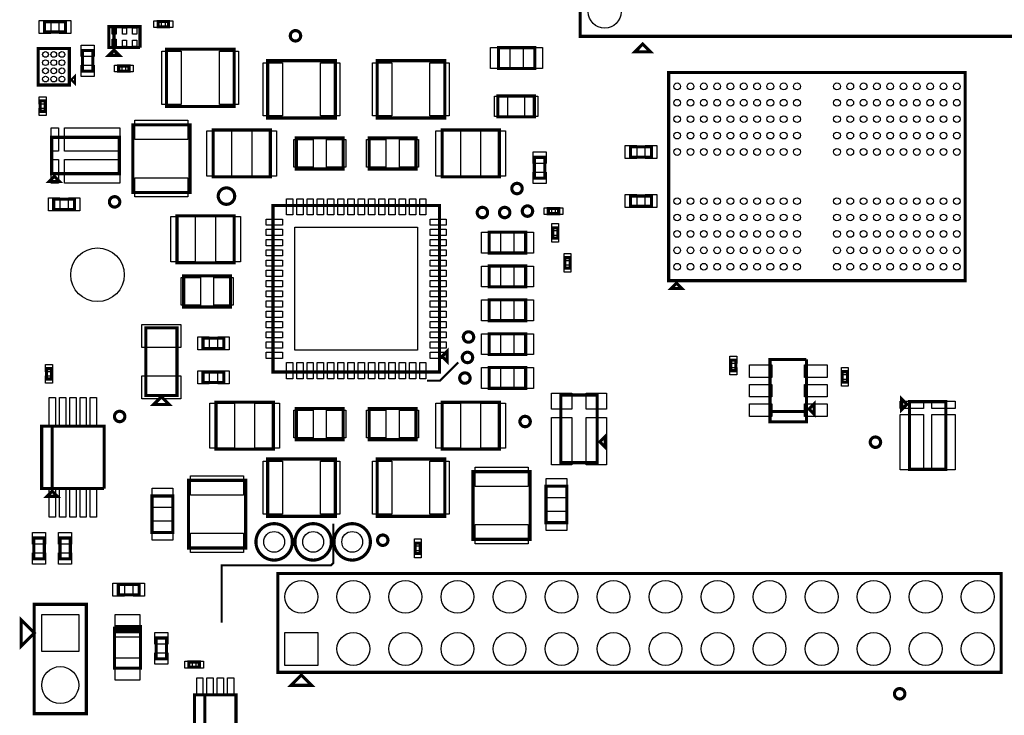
# Model space of a CAD drawing. Extents: x -96 to 3516, y -152 to 6424.
# Tile 5 of 9: x 22 to 1914, y 2122 to 3458. Entities that reach past the tile are written whole.
import ezdxf

# ---------------------------------------------------------------- set-up
doc = ezdxf.new("R2010")
doc.units = 0
for name, color, linetype in [('BG_TASY', 231, 'CONTINUOUS'), ('PG_ASSEMBLY_TOP', 120, 'CONTINUOUS'), ('PIN_TOP', 140, 'CONTINUOUS')]:
    doc.layers.add(name, color=color, linetype=linetype)

msp = doc.modelspace()

# ---------------------------------------------------------------- linework, layer by layer
at = {"layer": 'BG_TASY', "const_width": 4}
for points in [[(865, 2800), (830, 2765), (805, 2765)], [(410, 2300), (410, 2410), (620, 2410), (625, 2415), (625, 2490)]]:
    msp.add_lwpolyline(points, dxfattribs=at)
at = {"layer": 'PG_ASSEMBLY_TOP', "const_width": 6}
for points in [[(2009.34, 3426.3), (2009.34, 4336.3), (1099.34, 4336.3), (1099.34, 3426.3), (2009.34, 3426.3)], [(69.84, 3434.45), (109.84, 3434.45), (109.84, 3454.45), (69.84, 3454.45), (69.84, 3434.45)], [(253.29, 3404.71), (253.29, 3444.71), (193.29, 3444.71), (193.29, 3404.71), (203.29, 3404.71), (203.29, 3444.71)], [(203.29, 3444.71), (203.29, 3404.71), (253.29, 3404.71)], [(308.1, 3454.54), (288.1, 3454.54), (288.1, 3444.54), (308.1, 3444.54), (308.1, 3454.54)], [(942.1, 3364.54), (1012.1, 3364.54), (1012.1, 3404.54), (942.1, 3404.54), (942.1, 3364.54)], [(1219.34, 3411.3), (1204.34, 3396.3), (1234.34, 3396.3), (1219.34, 3411.3)], [(117.36, 3402.79), (57.36, 3402.79), (57.36, 3332.79), (117.36, 3332.79), (117.36, 3402.79)], [(162.75, 3359.21), (162.75, 3399.21), (142.75, 3399.21), (142.75, 3359.21), (162.75, 3359.21)], [(203.29, 3399.71), (193.29, 3389.71), (213.29, 3389.71), (203.29, 3399.71)], [(434.1, 3291.54), (304.1, 3291.54), (304.1, 3401.54), (434.1, 3401.54), (434.1, 3291.54)], [(232.18, 3369.32), (212.18, 3369.32), (212.18, 3359.32), (232.18, 3359.32), (232.18, 3369.32)], [(498.66, 3379.38), (628.66, 3379.38), (628.66, 3269.38), (498.66, 3269.38), (498.66, 3379.38)], [(838.9, 3269.38), (708.9, 3269.38), (708.9, 3379.38), (838.9, 3379.38), (838.9, 3269.38)], [(122.36, 3342.79), (127.36, 3337.79), (127.36, 3347.79), (122.36, 3342.79)], [(1839.34, 2956.89), (1839.34, 3356.89), (1269.34, 3356.89), (1269.34, 2956.89), (1839.34, 2956.89)], [(941.1, 3271.54), (1011.1, 3271.54), (1011.1, 3311.54), (941.1, 3311.54), (941.1, 3271.54)], [(61.18, 3302.15), (61.18, 3282.15), (71.18, 3282.15), (71.18, 3302.15), (61.18, 3302.15)], [(239.38, 3126.34), (239.38, 3256.34), (349.38, 3256.34), (349.38, 3126.34), (239.38, 3126.34)], [(503.78, 3246.38), (393.78, 3246.38), (393.78, 3156.38), (503.78, 3156.38), (503.78, 3246.38)], [(833.78, 3156.38), (943.78, 3156.38), (943.78, 3246.38), (833.78, 3246.38), (833.78, 3156.38)], [(213.51, 3162.34), (213.51, 3232.34), (83.51, 3232.34), (83.51, 3162.34), (213.51, 3162.34)], [(553.78, 3171.38), (643.78, 3171.38), (643.78, 3231.38), (553.78, 3231.38), (553.78, 3171.38)], [(783.78, 3231.38), (693.78, 3231.38), (693.78, 3171.38), (783.78, 3171.38), (783.78, 3231.38)], [(1196.1, 3194.13), (1236.1, 3194.13), (1236.1, 3214.13), (1196.1, 3214.13), (1196.1, 3194.13)], [(1031.1, 3153.83), (1031.1, 3193.83), (1011.1, 3193.83), (1011.1, 3153.83), (1031.1, 3153.83)], [(88.51, 3157.34), (78.51, 3147.34), (98.51, 3147.34), (88.51, 3157.34)], [(1196.1, 3099.65), (1236.1, 3099.65), (1236.1, 3119.65), (1196.1, 3119.65), (1196.1, 3099.65)], [(87.38, 3093.34), (127.38, 3093.34), (127.38, 3113.34), (87.38, 3113.34), (87.38, 3093.34)], [(828.78, 2781.38), (508.78, 2781.38), (508.78, 3101.38), (828.78, 3101.38), (828.78, 2781.38)], [(1057.92, 3095.49), (1037.92, 3095.49), (1037.92, 3085.49), (1057.92, 3085.49), (1057.92, 3095.49)], [(434.38, 3081.34), (324.38, 3081.34), (324.38, 2991.34), (434.38, 2991.34), (434.38, 3081.34)], [(924.38, 3009.96), (994.38, 3009.96), (994.38, 3049.96), (924.38, 3049.96), (924.38, 3009.96)], [(1046.3, 3058.57), (1046.3, 3038.57), (1056.3, 3038.57), (1056.3, 3058.57), (1046.3, 3058.57)], [(1079.8, 2981.04), (1079.8, 3001.04), (1069.8, 3001.04), (1069.8, 2981.04), (1079.8, 2981.04)], [(924.38, 2944.96), (994.38, 2944.96), (994.38, 2984.96), (924.38, 2984.96), (924.38, 2944.96)], [(427.2, 2966.38), (337.2, 2966.38), (337.2, 2906.38), (427.2, 2906.38), (427.2, 2966.38)], [(1284.34, 2951.89), (1274.34, 2941.89), (1294.34, 2941.89), (1284.34, 2951.89)], [(924.38, 2879.96), (994.38, 2879.96), (994.38, 2919.96), (924.38, 2919.96), (924.38, 2879.96)], [(324.38, 2736.34), (324.38, 2866.34), (264.38, 2866.34), (264.38, 2736.34), (324.38, 2736.34)], [(924.38, 2814.96), (994.38, 2814.96), (994.38, 2854.96), (924.38, 2854.96), (924.38, 2814.96)], [(374.38, 2826.34), (414.38, 2826.34), (414.38, 2846.34), (374.38, 2846.34), (374.38, 2826.34)], [(843.78, 2801.38), (843.78, 2821.38), (833.78, 2811.38), (843.78, 2801.38)], [(1388.54, 2804.02), (1388.54, 2784.02), (1398.54, 2784.02), (1398.54, 2804.02), (1388.54, 2804.02)], [(1463.99, 2705.6), (1533.99, 2705.6), (1533.99, 2685.6), (1463.99, 2685.6), (1463.99, 2805.6), (1533.99, 2805.6)], [(1533.99, 2805.6), (1533.99, 2705.6), (1463.99, 2705.6)], [(73.38, 2787.94), (73.38, 2767.94), (83.38, 2767.94), (83.38, 2787.94), (73.38, 2787.94)], [(374.38, 2761.34), (414.38, 2761.34), (414.38, 2781.34), (374.38, 2781.34), (374.38, 2761.34)], [(924.38, 2749.96), (994.38, 2749.96), (994.38, 2789.96), (924.38, 2789.96), (924.38, 2749.96)], [(1602.94, 2781.98), (1602.94, 2761.98), (1612.94, 2761.98), (1612.94, 2781.98), (1602.94, 2781.98)], [(279.38, 2718.84), (309.38, 2718.84), (294.38, 2733.84), (279.38, 2718.84)], [(509.38, 2723.34), (399.38, 2723.34), (399.38, 2633.34), (509.38, 2633.34), (509.38, 2723.34)], [(833.78, 2633.34), (943.78, 2633.34), (943.78, 2723.34), (833.78, 2723.34), (833.78, 2633.34)], [(1132.05, 2737.36), (1062.05, 2737.36), (1062.05, 2607.36), (1132.05, 2607.36), (1132.05, 2737.36)], [(1538.99, 2710.6), (1548.99, 2700.6), (1548.99, 2720.6), (1538.99, 2710.6)], [(1727.1, 2719.41), (1717.1, 2729.41), (1717.1, 2709.41), (1727.1, 2719.41)], [(1732.1, 2594.41), (1802.1, 2594.41), (1802.1, 2724.41), (1732.1, 2724.41), (1732.1, 2594.41)], [(553.78, 2651.38), (643.78, 2651.38), (643.78, 2711.38), (553.78, 2711.38), (553.78, 2651.38)], [(783.78, 2711.38), (693.78, 2711.38), (693.78, 2651.38), (783.78, 2651.38), (783.78, 2711.38)], [(184.32, 2557.55), (184.32, 2677.55), (64.32, 2677.55), (64.32, 2557.55), (84.32, 2557.55), (84.32, 2677.55)], [(84.32, 2677.55), (84.32, 2557.55), (184.32, 2557.55)], [(1137.05, 2647.36), (1147.05, 2637.36), (1147.05, 2657.36), (1137.05, 2647.36)], [(498.66, 2614.25), (628.66, 2614.25), (628.66, 2504.25), (498.66, 2504.25), (498.66, 2614.25)], [(838.9, 2504.25), (708.9, 2504.25), (708.9, 2614.25), (838.9, 2614.25), (838.9, 2504.25)], [(1003.2, 2590.04), (1003.2, 2460.04), (893.2, 2460.04), (893.2, 2590.04), (1003.2, 2590.04)], [(456.38, 2573.34), (456.38, 2443.34), (346.38, 2443.34), (346.38, 2573.34), (456.38, 2573.34)], [(74.32, 2542.55), (94.32, 2542.55), (84.32, 2552.55), (74.32, 2542.55)], [(1033.58, 2562.04), (1033.58, 2492.04), (1073.58, 2492.04), (1073.58, 2562.04), (1033.58, 2562.04)], [(276.38, 2543.34), (276.38, 2473.34), (316.38, 2473.34), (316.38, 2543.34), (276.38, 2543.34)], [(49.38, 2462.61), (49.38, 2422.61), (69.38, 2422.61), (69.38, 2462.61), (49.38, 2462.61)], [(99.38, 2462.61), (99.38, 2422.61), (119.38, 2422.61), (119.38, 2462.61), (99.38, 2462.61)], [(782.05, 2452.69), (782.05, 2432.69), (792.05, 2432.69), (792.05, 2452.69), (782.05, 2452.69)], [(1908.26, 2394.47), (518.26, 2394.47), (518.26, 2204.47), (1908.26, 2204.47), (1908.26, 2394.47)], [(251.6, 2373.54), (211.6, 2373.54), (211.6, 2353.54), (251.6, 2353.54), (251.6, 2373.54)], [(150, 2125.05), (150, 2335.05), (50, 2335.05), (50, 2125.05), (150, 2125.05)], [(50, 2280.05), (25, 2255.05), (25, 2305.05), (50, 2280.05)], [(204.1, 2292.54), (204.1, 2212.54), (254.1, 2212.54), (254.1, 2287.54)], [(254.1, 2287.54), (254.1, 2282.54), (204.1, 2282.54), (204.1, 2287.54), (254.1, 2287.54), (254.1, 2292.54), (204.1, 2292.54)], [(304.1, 2230.49), (304.1, 2270.49), (284.1, 2270.49), (284.1, 2230.49), (304.1, 2230.49)], [(367.22, 2224.34), (347.22, 2224.34), (347.22, 2214.34), (367.22, 2214.34), (367.22, 2224.34)], [(563.26, 2199.47), (583.26, 2179.47), (543.26, 2179.47), (563.26, 2199.47)], [(437.77, 2071.26), (437.77, 2161.26), (357.77, 2161.26), (357.77, 2071.26), (377.77, 2071.26), (377.77, 2161.26)], [(377.77, 2161.26), (377.77, 2071.26), (437.77, 2071.26)]]:
    msp.add_lwpolyline(points, dxfattribs=at)
for points in [[(562.04, 3427.27, 1), (542.04, 3427.27, 1), (562.04, 3427.27)], [(987.8, 3133.88, 1), (967.8, 3133.88, 1), (987.8, 3133.88)], [(435.19, 3119.34, 1), (403.57, 3119.34, 1), (435.19, 3119.34)], [(214.42, 3108.27, 1), (194.42, 3108.27, 1), (214.42, 3108.27)], [(1007.9, 3090.49, 1), (987.9, 3090.49, 1), (1007.9, 3090.49)], [(921.28, 3087.82, 1), (901.28, 3087.82, 1), (921.28, 3087.82)], [(964.1, 3087.82, 1), (944.1, 3087.82, 1), (964.1, 3087.82)], [(894.6, 2848.64, 1), (874.6, 2848.64, 1), (894.6, 2848.64)], [(892.6, 2809.39, 1), (872.6, 2809.39, 1), (892.6, 2809.39)], [(887.65, 2769.79, 1), (867.65, 2769.79, 1), (887.65, 2769.79)], [(224.15, 2696.04, 1), (204.15, 2696.04, 1), (224.15, 2696.04)], [(1003.38, 2686.34, 1), (983.38, 2686.34, 1), (1003.38, 2686.34)], [(1676.66, 2646.61, 1), (1656.66, 2646.61, 1), (1676.66, 2646.61)], [(546.05, 2455.14, 1), (476.05, 2455.14, 1), (546.05, 2455.14)], [(621.05, 2455.14, 1), (551.05, 2455.14, 1), (621.05, 2455.14)], [(696.05, 2455.14, 1), (626.05, 2455.14, 1), (696.05, 2455.14)], [(729.82, 2458.33, 1), (709.82, 2458.33, 1), (729.82, 2458.33)], [(1723.26, 2163.34, 1), (1703.26, 2163.34, 1), (1723.26, 2163.34)]]:
    msp.add_lwpolyline(points, format="xyb", dxfattribs=at)
at = {"layer": 'PIN_TOP'}
for points in [[(59.55, 3431.95), (59.55, 3456.95), (81.55, 3456.95), (81.55, 3431.95)], [(98.13, 3431.95), (98.13, 3456.95), (120.13, 3456.95), (120.13, 3431.95)], [(294.08, 3456.04), (294.08, 3443.04), (280.08, 3443.04), (280.08, 3456.04)], [(316.12, 3456.04), (316.12, 3443.04), (302.12, 3443.04), (302.12, 3456.04)], [(207.61, 3430.52), (199.61, 3430.52), (199.61, 3442.52), (207.61, 3442.52)], [(227.29, 3430.52), (219.29, 3430.52), (219.29, 3442.52), (227.29, 3442.52)], [(246.97, 3430.52), (238.97, 3430.52), (238.97, 3442.52), (246.97, 3442.52)], [(165.25, 3387.5), (140.25, 3387.5), (140.25, 3409.5), (165.25, 3409.5)], [(207.61, 3406.88), (199.61, 3406.88), (199.61, 3420.88), (207.61, 3420.88)], [(227.29, 3406.9), (219.29, 3406.9), (219.29, 3418.9), (227.29, 3418.9)], [(246.97, 3406.9), (238.97, 3406.9), (238.97, 3418.9), (246.97, 3418.9)], [(332.48, 3397.54), (332.48, 3295.54), (295.48, 3295.54), (295.48, 3397.54)], [(442.72, 3397.54), (442.72, 3295.54), (405.72, 3295.54), (405.72, 3397.54)], [(927.1, 3364.54), (927.1, 3404.54), (964.1, 3404.54), (964.1, 3364.54)], [(990.1, 3364.54), (990.1, 3404.54), (1027.1, 3404.54), (1027.1, 3364.54)], [(165.25, 3348.92), (140.25, 3348.92), (140.25, 3370.92), (165.25, 3370.92)], [(218.16, 3370.82), (218.16, 3357.82), (204.16, 3357.82), (204.16, 3370.82)], [(240.2, 3370.82), (240.2, 3357.82), (226.2, 3357.82), (226.2, 3370.82)], [(490.04, 3273.38), (490.04, 3375.38), (527.04, 3375.38), (527.04, 3273.38)], [(600.28, 3273.38), (600.28, 3375.38), (637.28, 3375.38), (637.28, 3273.38)], [(737.28, 3375.38), (737.28, 3273.38), (700.28, 3273.38), (700.28, 3375.38)], [(847.52, 3375.38), (847.52, 3273.38), (810.52, 3273.38), (810.52, 3375.38)], [(59.68, 3310.17), (72.68, 3310.17), (72.68, 3296.17), (59.68, 3296.17)], [(934.47, 3272.04), (934.47, 3311.04), (959.47, 3311.04), (959.47, 3272.04)], [(992.73, 3272.04), (992.73, 3311.04), (1017.73, 3311.04), (1017.73, 3272.04)], [(59.68, 3288.13), (72.68, 3288.13), (72.68, 3274.13), (59.68, 3274.13)], [(345.38, 3227.96), (243.38, 3227.96), (243.38, 3264.96), (345.38, 3264.96)], [(96.45, 3205.35), (82.45, 3205.35), (82.45, 3250.35), (96.45, 3250.35)], [(214.31, 3205.35), (108.31, 3205.35), (108.31, 3250.35), (214.31, 3250.35)], [(428.97, 3244.88), (428.97, 3157.88), (381.97, 3157.88), (381.97, 3244.88)], [(515.59, 3244.88), (515.59, 3157.88), (468.59, 3157.88), (468.59, 3244.88)], [(821.97, 3157.88), (821.97, 3244.88), (868.97, 3244.88), (868.97, 3157.88)], [(908.59, 3157.88), (908.59, 3244.88), (955.59, 3244.88), (955.59, 3157.88)], [(548.78, 3174.88), (548.78, 3227.88), (585.78, 3227.88), (585.78, 3174.88)], [(611.78, 3174.88), (611.78, 3227.88), (648.78, 3227.88), (648.78, 3174.88)], [(725.78, 3227.88), (725.78, 3174.88), (688.78, 3174.88), (688.78, 3227.88)], [(788.78, 3227.88), (788.78, 3174.88), (751.78, 3174.88), (751.78, 3227.88)], [(1033.6, 3182.12), (1008.6, 3182.12), (1008.6, 3204.12), (1033.6, 3204.12)], [(1185.81, 3191.63), (1185.81, 3216.63), (1207.81, 3216.63), (1207.81, 3191.63)], [(1224.39, 3191.63), (1224.39, 3216.63), (1246.39, 3216.63), (1246.39, 3191.63)], [(96.45, 3144.33), (82.45, 3144.33), (82.45, 3189.33), (96.45, 3189.33)], [(214.31, 3144.33), (108.31, 3144.33), (108.31, 3189.33), (214.31, 3189.33)], [(1033.6, 3143.54), (1008.6, 3143.54), (1008.6, 3165.54), (1033.6, 3165.54)], [(345.38, 3117.72), (243.38, 3117.72), (243.38, 3154.72), (345.38, 3154.72)], [(77.09, 3090.84), (77.09, 3115.84), (99.09, 3115.84), (99.09, 3090.84)], [(115.67, 3090.84), (115.67, 3115.84), (137.67, 3115.84), (137.67, 3090.84)], [(534.83, 3114.36), (546.83, 3114.36), (546.83, 3083.36), (534.83, 3083.36)], [(554.51, 3114.36), (566.51, 3114.36), (566.51, 3083.36), (554.51, 3083.36)], [(574.2, 3114.36), (586.2, 3114.36), (586.2, 3083.36), (574.2, 3083.36)], [(593.88, 3114.36), (605.88, 3114.36), (605.88, 3083.36), (593.88, 3083.36)], [(613.57, 3114.36), (625.57, 3114.36), (625.57, 3083.36), (613.57, 3083.36)], [(633.25, 3114.36), (645.25, 3114.36), (645.25, 3083.36), (633.25, 3083.36)], [(652.94, 3114.36), (664.94, 3114.36), (664.94, 3083.36), (652.94, 3083.36)], [(672.62, 3114.36), (684.62, 3114.36), (684.62, 3083.36), (672.62, 3083.36)], [(692.31, 3114.36), (704.31, 3114.36), (704.31, 3083.36), (692.31, 3083.36)], [(711.99, 3114.36), (723.99, 3114.36), (723.99, 3083.36), (711.99, 3083.36)], [(731.68, 3114.36), (743.68, 3114.36), (743.68, 3083.36), (731.68, 3083.36)], [(751.36, 3114.36), (763.36, 3114.36), (763.36, 3083.36), (751.36, 3083.36)], [(771.05, 3114.36), (783.05, 3114.36), (783.05, 3083.36), (771.05, 3083.36)], [(790.73, 3114.36), (802.73, 3114.36), (802.73, 3083.36), (790.73, 3083.36)], [(1185.81, 3097.15), (1185.81, 3122.15), (1207.81, 3122.15), (1207.81, 3097.15)], [(1224.39, 3097.15), (1224.39, 3122.15), (1246.39, 3122.15), (1246.39, 3097.15)], [(1043.9, 3096.99), (1043.9, 3083.99), (1029.9, 3083.99), (1029.9, 3096.99)], [(1065.94, 3096.99), (1065.94, 3083.99), (1051.94, 3083.99), (1051.94, 3096.99)], [(359.57, 3079.84), (359.57, 2992.84), (312.57, 2992.84), (312.57, 3079.84)], [(446.19, 3079.84), (446.19, 2992.84), (399.19, 2992.84), (399.19, 3079.84)], [(526.8, 3075.33), (526.8, 3063.33), (495.8, 3063.33), (495.8, 3075.33)], [(841.76, 3075.33), (841.76, 3063.33), (810.76, 3063.33), (810.76, 3075.33)], [(1044.8, 3066.59), (1057.8, 3066.59), (1057.8, 3052.59), (1044.8, 3052.59)], [(526.8, 3055.65), (526.8, 3043.65), (495.8, 3043.65), (495.8, 3055.65)], [(786.78, 3059.38), (786.78, 2823.38), (550.78, 2823.38), (550.78, 3059.38)], [(841.76, 3055.65), (841.76, 3043.65), (810.76, 3043.65), (810.76, 3055.65)], [(909.38, 3009.96), (909.38, 3049.96), (946.38, 3049.96), (946.38, 3009.96)], [(972.38, 3009.96), (972.38, 3049.96), (1009.38, 3049.96), (1009.38, 3009.96)], [(526.8, 3035.96), (526.8, 3023.96), (495.8, 3023.96), (495.8, 3035.96)], [(841.76, 3035.96), (841.76, 3023.96), (810.76, 3023.96), (810.76, 3035.96)], [(1044.8, 3044.55), (1057.8, 3044.55), (1057.8, 3030.55), (1044.8, 3030.55)], [(526.8, 3016.28), (526.8, 3004.28), (495.8, 3004.28), (495.8, 3016.28)], [(841.76, 3016.28), (841.76, 3004.28), (810.76, 3004.28), (810.76, 3016.28)], [(1081.3, 2995.06), (1068.3, 2995.06), (1068.3, 3009.06), (1081.3, 3009.06)], [(526.8, 2996.59), (526.8, 2984.59), (495.8, 2984.59), (495.8, 2996.59)], [(841.76, 2996.59), (841.76, 2984.59), (810.76, 2984.59), (810.76, 2996.59)], [(526.8, 2976.91), (526.8, 2964.91), (495.8, 2964.91), (495.8, 2976.91)], [(841.76, 2976.91), (841.76, 2964.91), (810.76, 2964.91), (810.76, 2976.91)], [(909.38, 2944.96), (909.38, 2984.96), (946.38, 2984.96), (946.38, 2944.96)], [(972.38, 2944.96), (972.38, 2984.96), (1009.38, 2984.96), (1009.38, 2944.96)], [(1081.3, 2973.02), (1068.3, 2973.02), (1068.3, 2987.02), (1081.3, 2987.02)], [(369.2, 2962.88), (369.2, 2909.88), (332.2, 2909.88), (332.2, 2962.88)], [(432.2, 2962.88), (432.2, 2909.88), (395.2, 2909.88), (395.2, 2962.88)], [(526.8, 2957.22), (526.8, 2945.22), (495.8, 2945.22), (495.8, 2957.22)], [(841.76, 2957.22), (841.76, 2945.22), (810.76, 2945.22), (810.76, 2957.22)], [(526.8, 2937.54), (526.8, 2925.54), (495.8, 2925.54), (495.8, 2937.54)], [(841.76, 2937.54), (841.76, 2925.54), (810.76, 2925.54), (810.76, 2937.54)], [(526.8, 2917.85), (526.8, 2905.85), (495.8, 2905.85), (495.8, 2917.85)], [(841.76, 2917.85), (841.76, 2905.85), (810.76, 2905.85), (810.76, 2917.85)], [(909.38, 2879.96), (909.38, 2919.96), (946.38, 2919.96), (946.38, 2879.96)], [(972.38, 2879.96), (972.38, 2919.96), (1009.38, 2919.96), (1009.38, 2879.96)], [(526.8, 2898.17), (526.8, 2886.17), (495.8, 2886.17), (495.8, 2898.17)], [(841.76, 2898.17), (841.76, 2886.17), (810.76, 2886.17), (810.76, 2898.17)], [(526.8, 2878.48), (526.8, 2866.48), (495.8, 2866.48), (495.8, 2878.48)], [(841.76, 2878.48), (841.76, 2866.48), (810.76, 2866.48), (810.76, 2878.48)], [(331.88, 2828.55), (256.88, 2828.55), (256.88, 2872.55), (331.88, 2872.55)], [(526.8, 2858.8), (526.8, 2846.8), (495.8, 2846.8), (495.8, 2858.8)], [(841.76, 2858.8), (841.76, 2846.8), (810.76, 2846.8), (810.76, 2858.8)], [(364.09, 2823.84), (364.09, 2848.84), (386.09, 2848.84), (386.09, 2823.84)], [(402.67, 2823.84), (402.67, 2848.84), (424.67, 2848.84), (424.67, 2823.84)], [(526.8, 2839.11), (526.8, 2827.11), (495.8, 2827.11), (495.8, 2839.11)], [(841.76, 2839.11), (841.76, 2827.11), (810.76, 2827.11), (810.76, 2839.11)], [(909.38, 2814.96), (909.38, 2854.96), (946.38, 2854.96), (946.38, 2814.96)], [(972.38, 2814.96), (972.38, 2854.96), (1009.38, 2854.96), (1009.38, 2814.96)], [(526.8, 2819.43), (526.8, 2807.43), (495.8, 2807.43), (495.8, 2819.43)], [(841.76, 2819.43), (841.76, 2807.43), (810.76, 2807.43), (810.76, 2819.43)], [(1387.04, 2812.04), (1400.04, 2812.04), (1400.04, 2798.04), (1387.04, 2798.04)], [(71.88, 2795.96), (84.88, 2795.96), (84.88, 2781.96), (71.88, 2781.96)], [(364.09, 2758.84), (364.09, 2783.84), (386.09, 2783.84), (386.09, 2758.84)], [(402.67, 2758.84), (402.67, 2783.84), (424.67, 2783.84), (424.67, 2758.84)], [(534.83, 2799.4), (546.83, 2799.4), (546.83, 2768.4), (534.83, 2768.4)], [(554.51, 2799.4), (566.51, 2799.4), (566.51, 2768.4), (554.51, 2768.4)], [(574.2, 2799.4), (586.2, 2799.4), (586.2, 2768.4), (574.2, 2768.4)], [(593.88, 2799.4), (605.88, 2799.4), (605.88, 2768.4), (593.88, 2768.4)], [(613.57, 2799.4), (625.57, 2799.4), (625.57, 2768.4), (613.57, 2768.4)], [(633.25, 2799.4), (645.25, 2799.4), (645.25, 2768.4), (633.25, 2768.4)], [(652.94, 2799.4), (664.94, 2799.4), (664.94, 2768.4), (652.94, 2768.4)], [(672.62, 2799.4), (684.62, 2799.4), (684.62, 2768.4), (672.62, 2768.4)], [(692.31, 2799.4), (704.31, 2799.4), (704.31, 2768.4), (692.31, 2768.4)], [(711.99, 2799.4), (723.99, 2799.4), (723.99, 2768.4), (711.99, 2768.4)], [(731.68, 2799.4), (743.68, 2799.4), (743.68, 2768.4), (731.68, 2768.4)], [(751.36, 2799.4), (763.36, 2799.4), (763.36, 2768.4), (751.36, 2768.4)], [(771.05, 2799.4), (783.05, 2799.4), (783.05, 2768.4), (771.05, 2768.4)], [(790.73, 2799.4), (802.73, 2799.4), (802.73, 2768.4), (790.73, 2768.4)], [(909.38, 2749.96), (909.38, 2789.96), (946.38, 2789.96), (946.38, 2749.96)], [(972.38, 2749.96), (972.38, 2789.96), (1009.38, 2789.96), (1009.38, 2749.96)], [(1387.04, 2790), (1400.04, 2790), (1400.04, 2776), (1387.04, 2776)], [(1467.34, 2795), (1467.34, 2771), (1424.34, 2771), (1424.34, 2795)], [(1573.64, 2795), (1573.64, 2771), (1530.64, 2771), (1530.64, 2795)], [(1601.44, 2790), (1614.44, 2790), (1614.44, 2776), (1601.44, 2776)], [(71.88, 2773.92), (84.88, 2773.92), (84.88, 2759.92), (71.88, 2759.92)], [(331.88, 2730.13), (256.88, 2730.13), (256.88, 2774.13), (331.88, 2774.13)], [(1601.44, 2767.96), (1614.44, 2767.96), (1614.44, 2753.96), (1601.44, 2753.96)], [(1467.34, 2757.6), (1467.34, 2733.6), (1424.34, 2733.6), (1424.34, 2757.6)], [(1573.64, 2757.6), (1573.64, 2733.6), (1530.64, 2733.6), (1530.64, 2757.6)], [(90.95, 2675.66), (78.95, 2675.66), (78.95, 2732.66), (90.95, 2732.66)], [(110.64, 2675.66), (98.64, 2675.66), (98.64, 2732.66), (110.64, 2732.66)], [(130.32, 2675.66), (118.32, 2675.66), (118.32, 2732.66), (130.32, 2732.66)], [(150, 2675.66), (138, 2675.66), (138, 2732.66), (150, 2732.66)], [(169.69, 2675.66), (157.69, 2675.66), (157.69, 2732.66), (169.69, 2732.66)], [(1083.09, 2741.01), (1083.09, 2710.01), (1044.09, 2710.01), (1044.09, 2741.01)], [(1150.01, 2741.01), (1150.01, 2710.01), (1111.01, 2710.01), (1111.01, 2741.01)], [(1714.09, 2711.47), (1714.09, 2725.47), (1759.09, 2725.47), (1759.09, 2711.47)], [(1775.11, 2711.47), (1775.11, 2725.47), (1820.11, 2725.47), (1820.11, 2711.47)], [(434.57, 2721.84), (434.57, 2634.84), (387.57, 2634.84), (387.57, 2721.84)], [(521.19, 2721.84), (521.19, 2634.84), (474.19, 2634.84), (474.19, 2721.84)], [(548.78, 2654.88), (548.78, 2707.88), (585.78, 2707.88), (585.78, 2654.88)], [(611.78, 2654.88), (611.78, 2707.88), (648.78, 2707.88), (648.78, 2654.88)], [(725.78, 2707.88), (725.78, 2654.88), (688.78, 2654.88), (688.78, 2707.88)], [(788.78, 2707.88), (788.78, 2654.88), (751.78, 2654.88), (751.78, 2707.88)], [(821.97, 2634.84), (821.97, 2721.84), (868.97, 2721.84), (868.97, 2634.84)], [(908.59, 2634.84), (908.59, 2721.84), (955.59, 2721.84), (955.59, 2634.84)], [(1467.34, 2720.2), (1467.34, 2696.2), (1424.34, 2696.2), (1424.34, 2720.2)], [(1573.64, 2720.2), (1573.64, 2696.2), (1530.64, 2696.2), (1530.64, 2720.2)], [(1083.09, 2694.24), (1083.09, 2603.24), (1044.09, 2603.24), (1044.09, 2694.24)], [(1150.01, 2694.24), (1150.01, 2603.24), (1111.01, 2603.24), (1111.01, 2694.24)], [(1714.09, 2593.61), (1714.09, 2699.61), (1759.09, 2699.61), (1759.09, 2593.61)], [(1775.11, 2593.61), (1775.11, 2699.61), (1820.11, 2699.61), (1820.11, 2593.61)], [(490.04, 2508.25), (490.04, 2610.25), (527.04, 2610.25), (527.04, 2508.25)], [(600.28, 2508.25), (600.28, 2610.25), (637.28, 2610.25), (637.28, 2508.25)], [(737.28, 2610.25), (737.28, 2508.25), (700.28, 2508.25), (700.28, 2610.25)], [(847.52, 2610.25), (847.52, 2508.25), (810.52, 2508.25), (810.52, 2610.25)], [(897.2, 2598.66), (999.2, 2598.66), (999.2, 2561.66), (897.2, 2561.66)], [(350.38, 2581.96), (452.38, 2581.96), (452.38, 2544.96), (350.38, 2544.96)], [(1033.58, 2577.04), (1073.58, 2577.04), (1073.58, 2540.04), (1033.58, 2540.04)], [(90.95, 2502.44), (78.95, 2502.44), (78.95, 2559.44), (90.95, 2559.44)], [(110.64, 2502.44), (98.64, 2502.44), (98.64, 2559.44), (110.64, 2559.44)], [(130.32, 2502.44), (118.32, 2502.44), (118.32, 2559.44), (130.32, 2559.44)], [(150, 2502.44), (138, 2502.44), (138, 2559.44), (150, 2559.44)], [(169.69, 2502.44), (157.69, 2502.44), (157.69, 2559.44), (169.69, 2559.44)], [(276.38, 2558.34), (316.38, 2558.34), (316.38, 2521.34), (276.38, 2521.34)], [(1033.58, 2514.04), (1073.58, 2514.04), (1073.58, 2477.04), (1033.58, 2477.04)], [(276.38, 2495.34), (316.38, 2495.34), (316.38, 2458.34), (276.38, 2458.34)], [(897.2, 2488.42), (999.2, 2488.42), (999.2, 2451.42), (897.2, 2451.42)], [(46.88, 2472.9), (71.88, 2472.9), (71.88, 2450.9), (46.88, 2450.9)], [(96.88, 2472.9), (121.88, 2472.9), (121.88, 2450.9), (96.88, 2450.9)], [(350.38, 2471.72), (452.38, 2471.72), (452.38, 2434.72), (350.38, 2434.72)], [(780.55, 2460.71), (793.55, 2460.71), (793.55, 2446.71), (780.55, 2446.71)], [(46.88, 2434.32), (71.88, 2434.32), (71.88, 2412.32), (46.88, 2412.32)], [(96.88, 2434.32), (121.88, 2434.32), (121.88, 2412.32), (96.88, 2412.32)], [(780.55, 2438.67), (793.55, 2438.67), (793.55, 2424.67), (780.55, 2424.67)], [(223.31, 2376.04), (223.31, 2351.04), (201.31, 2351.04), (201.31, 2376.04)], [(261.89, 2376.04), (261.89, 2351.04), (239.89, 2351.04), (239.89, 2376.04)], [(135.5, 2244.55), (64.5, 2244.55), (64.5, 2315.55), (135.5, 2315.55)], [(205.6, 2272.38), (205.6, 2315.38), (252.6, 2315.38), (252.6, 2272.38)], [(306.6, 2258.78), (281.6, 2258.78), (281.6, 2280.78), (306.6, 2280.78)], [(594.76, 2280.97), (594.76, 2217.97), (531.76, 2217.97), (531.76, 2280.97)], [(306.6, 2220.2), (281.6, 2220.2), (281.6, 2242.2), (306.6, 2242.2)], [(205.6, 2189.7), (205.6, 2232.7), (252.6, 2232.7), (252.6, 2189.7)], [(353.2, 2225.84), (353.2, 2212.84), (339.2, 2212.84), (339.2, 2225.84)], [(375.24, 2225.84), (375.24, 2212.84), (361.24, 2212.84), (361.24, 2225.84)], [(374.24, 2160.78), (362.24, 2160.78), (362.24, 2193.78), (374.24, 2193.78)], [(393.93, 2160.78), (381.93, 2160.78), (381.93, 2193.78), (393.93, 2193.78)], [(413.61, 2160.78), (401.61, 2160.78), (401.61, 2193.78), (413.61, 2193.78)], [(433.3, 2160.78), (421.3, 2160.78), (421.3, 2193.78), (433.3, 2193.78)]]:
    msp.add_lwpolyline(points, close=True, dxfattribs=at)
for centre, radius in [((1146.37, 3473.33), 31.5), ((552.04, 3427.27), 9), ((71.61, 3391.41), 5.5), ((87.36, 3391.41), 5.5), ((103.11, 3391.41), 5.5), ((71.61, 3375.66), 5.5), ((87.36, 3375.66), 5.5), ((103.11, 3375.66), 5.5), ((71.61, 3359.92), 5.5), ((71.61, 3344.17), 5.5), ((87.36, 3359.92), 5.5), ((87.36, 3344.17), 5.5), ((103.11, 3359.92), 5.5), ((103.11, 3344.17), 5.5), ((1285.64, 3330.12), 6.5), ((1311.23, 3330.12), 6.5), ((1336.82, 3330.12), 6.5), ((1362.41, 3330.12), 6.5), ((1388, 3330.12), 6.5), ((1413.59, 3330.12), 6.5), ((1439.18, 3330.12), 6.5), ((1464.77, 3330.12), 6.5), ((1490.36, 3330.12), 6.5), ((1515.95, 3330.12), 6.5), ((1592.73, 3330.12), 6.5), ((1618.32, 3330.12), 6.5), ((1643.91, 3330.12), 6.5), ((1669.5, 3330.12), 6.5), ((1695.09, 3330.12), 6.5), ((1720.68, 3330.12), 6.5), ((1746.27, 3330.12), 6.5), ((1771.86, 3330.12), 6.5), ((1797.45, 3330.12), 6.5), ((1823.04, 3330.12), 6.5), ((1285.64, 3298.62), 6.5), ((1311.23, 3298.62), 6.5), ((1336.82, 3298.62), 6.5), ((1362.41, 3298.62), 6.5), ((1388, 3298.62), 6.5), ((1413.59, 3298.62), 6.5), ((1439.18, 3298.62), 6.5), ((1464.77, 3298.62), 6.5), ((1490.36, 3298.62), 6.5), ((1515.95, 3298.62), 6.5), ((1592.73, 3298.62), 6.5), ((1618.32, 3298.62), 6.5), ((1643.91, 3298.62), 6.5), ((1669.5, 3298.62), 6.5), ((1695.09, 3298.62), 6.5), ((1720.68, 3298.62), 6.5), ((1746.27, 3298.62), 6.5), ((1771.86, 3298.62), 6.5), ((1797.45, 3298.62), 6.5), ((1823.04, 3298.62), 6.5), ((1285.64, 3267.13), 6.5), ((1311.23, 3267.13), 6.5), ((1336.82, 3267.13), 6.5), ((1362.41, 3267.13), 6.5), ((1388, 3267.13), 6.5), ((1413.59, 3267.13), 6.5), ((1439.18, 3267.13), 6.5), ((1464.77, 3267.13), 6.5), ((1490.36, 3267.13), 6.5), ((1515.95, 3267.13), 6.5), ((1592.73, 3267.13), 6.5), ((1618.32, 3267.13), 6.5), ((1643.91, 3267.13), 6.5), ((1669.5, 3267.13), 6.5), ((1695.09, 3267.13), 6.5), ((1720.68, 3267.13), 6.5), ((1746.27, 3267.13), 6.5), ((1771.86, 3267.13), 6.5), ((1797.45, 3267.13), 6.5), ((1823.04, 3267.13), 6.5), ((1285.64, 3235.63), 6.5), ((1311.23, 3235.63), 6.5), ((1336.82, 3235.63), 6.5), ((1362.41, 3235.63), 6.5), ((1388, 3235.63), 6.5), ((1413.59, 3235.63), 6.5), ((1439.18, 3235.63), 6.5), ((1464.77, 3235.63), 6.5), ((1490.36, 3235.63), 6.5), ((1515.95, 3235.63), 6.5), ((1592.73, 3235.63), 6.5), ((1618.32, 3235.63), 6.5), ((1643.91, 3235.63), 6.5), ((1669.5, 3235.63), 6.5), ((1695.09, 3235.63), 6.5), ((1720.68, 3235.63), 6.5), ((1746.27, 3235.63), 6.5), ((1771.86, 3235.63), 6.5), ((1797.45, 3235.63), 6.5), ((1823.04, 3235.63), 6.5), ((1285.64, 3204.13), 6.5), ((1311.23, 3204.13), 6.5), ((1336.82, 3204.13), 6.5), ((1362.41, 3204.13), 6.5), ((1388, 3204.13), 6.5), ((1413.59, 3204.13), 6.5), ((1439.18, 3204.13), 6.5), ((1464.77, 3204.13), 6.5), ((1490.36, 3204.13), 6.5), ((1515.95, 3204.13), 6.5), ((1592.73, 3204.13), 6.5), ((1618.32, 3204.13), 6.5), ((1643.91, 3204.13), 6.5), ((1669.5, 3204.13), 6.5), ((1695.09, 3204.13), 6.5), ((1720.68, 3204.13), 6.5), ((1746.27, 3204.13), 6.5), ((1771.86, 3204.13), 6.5), ((1797.45, 3204.13), 6.5), ((1823.04, 3204.13), 6.5), ((977.8, 3133.88), 9), ((419.38, 3119.34), 15), ((204.42, 3108.27), 9), ((1285.64, 3109.65), 6.5), ((1311.23, 3109.65), 6.5), ((1336.82, 3109.65), 6.5), ((1362.41, 3109.65), 6.5), ((1388, 3109.65), 6.5), ((1413.59, 3109.65), 6.5), ((1439.18, 3109.65), 6.5), ((1464.77, 3109.65), 6.5), ((1490.36, 3109.65), 6.5), ((1515.95, 3109.65), 6.5), ((1592.73, 3109.65), 6.5), ((1618.32, 3109.65), 6.5), ((1643.91, 3109.65), 6.5), ((1669.5, 3109.65), 6.5), ((1695.09, 3109.65), 6.5), ((1720.68, 3109.65), 6.5), ((1746.27, 3109.65), 6.5), ((1771.86, 3109.65), 6.5), ((1797.45, 3109.65), 6.5), ((1823.04, 3109.65), 6.5), ((911.28, 3087.82), 9), ((954.1, 3087.82), 9), ((997.9, 3090.49), 9), ((1285.64, 3078.15), 6.5), ((1311.23, 3078.15), 6.5), ((1336.82, 3078.15), 6.5), ((1362.41, 3078.15), 6.5), ((1388, 3078.15), 6.5), ((1413.59, 3078.15), 6.5), ((1439.18, 3078.15), 6.5), ((1464.77, 3078.15), 6.5), ((1490.36, 3078.15), 6.5), ((1515.95, 3078.15), 6.5), ((1592.73, 3078.15), 6.5), ((1618.32, 3078.15), 6.5), ((1643.91, 3078.15), 6.5), ((1669.5, 3078.15), 6.5), ((1695.09, 3078.15), 6.5), ((1720.68, 3078.15), 6.5), ((1746.27, 3078.15), 6.5), ((1771.86, 3078.15), 6.5), ((1797.45, 3078.15), 6.5), ((1823.04, 3078.15), 6.5), ((1285.64, 3046.65), 6.5), ((1311.23, 3046.65), 6.5), ((1336.82, 3046.65), 6.5), ((1362.41, 3046.65), 6.5), ((1388, 3046.65), 6.5), ((1413.59, 3046.65), 6.5), ((1439.18, 3046.65), 6.5), ((1464.77, 3046.65), 6.5), ((1490.36, 3046.65), 6.5), ((1515.95, 3046.65), 6.5), ((1592.73, 3046.65), 6.5), ((1618.32, 3046.65), 6.5), ((1643.91, 3046.65), 6.5), ((1669.5, 3046.65), 6.5), ((1695.09, 3046.65), 6.5), ((1720.68, 3046.65), 6.5), ((1746.27, 3046.65), 6.5), ((1771.86, 3046.65), 6.5), ((1797.45, 3046.65), 6.5), ((1823.04, 3046.65), 6.5), ((171.53, 2968.27), 51.5), ((1285.64, 3015.16), 6.5), ((1311.23, 3015.16), 6.5), ((1336.82, 3015.16), 6.5), ((1362.41, 3015.16), 6.5), ((1388, 3015.16), 6.5), ((1413.59, 3015.16), 6.5), ((1439.18, 3015.16), 6.5), ((1464.77, 3015.16), 6.5), ((1490.36, 3015.16), 6.5), ((1515.95, 3015.16), 6.5), ((1592.73, 3015.16), 6.5), ((1618.32, 3015.16), 6.5), ((1643.91, 3015.16), 6.5), ((1669.5, 3015.16), 6.5), ((1695.09, 3015.16), 6.5), ((1720.68, 3015.16), 6.5), ((1746.27, 3015.16), 6.5), ((1771.86, 3015.16), 6.5), ((1797.45, 3015.16), 6.5), ((1823.04, 3015.16), 6.5), ((1285.64, 2983.66), 6.5), ((1311.23, 2983.66), 6.5), ((1336.82, 2983.66), 6.5), ((1362.41, 2983.66), 6.5), ((1388, 2983.66), 6.5), ((1413.59, 2983.66), 6.5), ((1439.18, 2983.66), 6.5), ((1464.77, 2983.66), 6.5), ((1490.36, 2983.66), 6.5), ((1515.95, 2983.66), 6.5), ((1592.73, 2983.66), 6.5), ((1618.32, 2983.66), 6.5), ((1643.91, 2983.66), 6.5), ((1669.5, 2983.66), 6.5), ((1695.09, 2983.66), 6.5), ((1720.68, 2983.66), 6.5), ((1746.27, 2983.66), 6.5), ((1771.86, 2983.66), 6.5), ((1797.45, 2983.66), 6.5), ((1823.04, 2983.66), 6.5), ((884.6, 2848.64), 9), ((882.6, 2809.39), 9), ((877.65, 2769.79), 9), ((214.15, 2696.04), 9), ((993.38, 2686.34), 9), ((1666.66, 2646.61), 9), ((511.05, 2455.14), 20), ((586.05, 2455.14), 20), ((661.05, 2455.14), 20), ((719.82, 2458.33), 9), ((563.26, 2349.47), 31.5), ((663.26, 2349.47), 31.5), ((763.26, 2349.47), 31.5), ((863.26, 2349.47), 31.5), ((963.26, 2349.47), 31.5), ((1063.26, 2349.47), 31.5), ((1163.26, 2349.47), 31.5), ((1263.26, 2349.47), 31.5), ((1363.26, 2349.47), 31.5), ((1463.26, 2349.47), 31.5), ((1563.26, 2349.47), 31.5), ((1663.26, 2349.47), 31.5), ((1763.26, 2349.47), 31.5), ((1863.26, 2349.47), 31.5), ((663.26, 2249.47), 31.5), ((763.26, 2249.47), 31.5), ((863.26, 2249.47), 31.5), ((963.26, 2249.47), 31.5), ((1063.26, 2249.47), 31.5), ((1163.26, 2249.47), 31.5), ((1263.26, 2249.47), 31.5), ((1363.26, 2249.47), 31.5), ((1463.26, 2249.47), 31.5), ((1563.26, 2249.47), 31.5), ((1663.26, 2249.47), 31.5), ((1763.26, 2249.47), 31.5), ((1863.26, 2249.47), 31.5), ((100, 2180.05), 35.5), ((1713.26, 2163.34), 9)]:
    msp.add_circle(centre, radius, dxfattribs=at)

doc.saveas('drawing.dxf')
